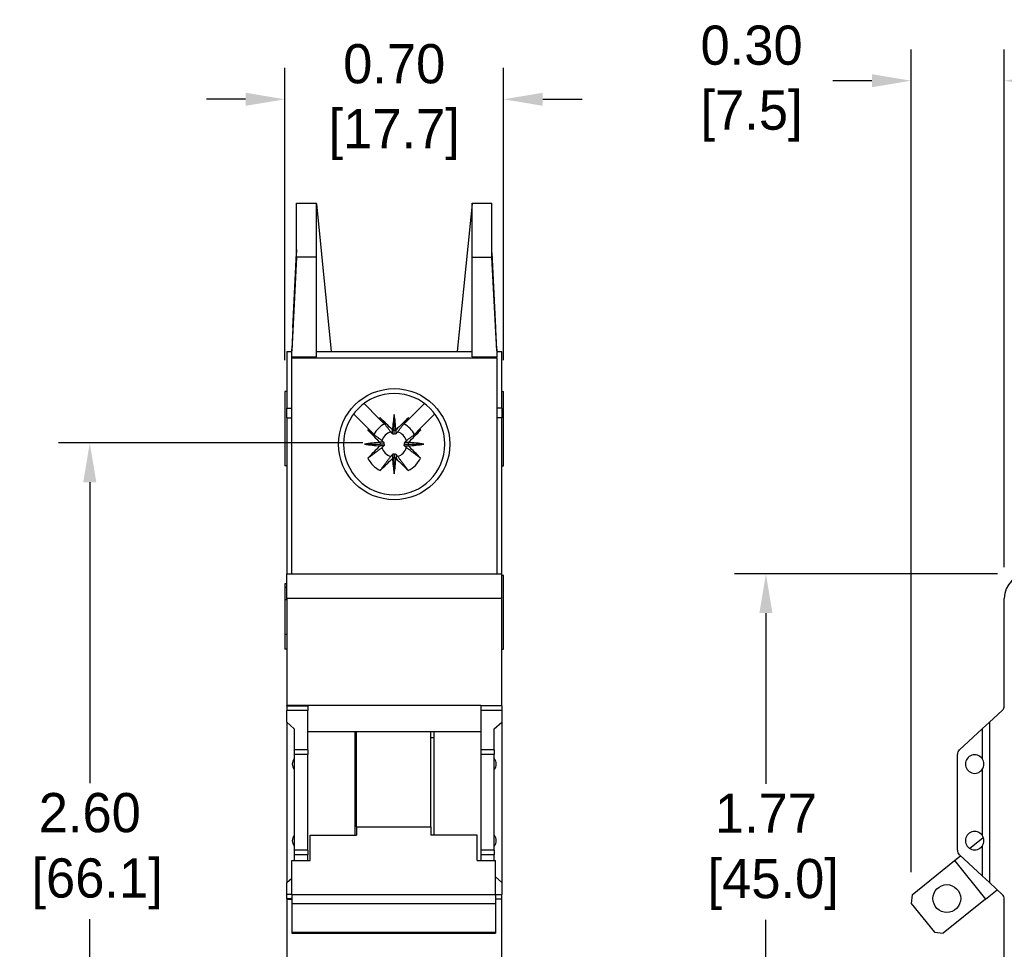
# Model space of a CAD drawing. Header units: inches. Extents: x 640.04 to 648.8, y 478.44 to 488.13.
# Tile 3 of 4: x 640.04 to 643.18, y 485.17 to 488.13. Entities that reach past the tile are written whole.
import ezdxf

# ---------------------------------------------------------------- set-up
doc = ezdxf.new("R2010")
doc.units = ezdxf.units.IN
doc.header["$LTSCALE"] = 8
doc.header["$MEASUREMENT"] = 0
doc.layers.add('Dimensions', color=140, linetype='Continuous')
doc.dimstyles.get("Standard").update_dxf_attribs({"dimtxt": 0.125, "dimasz": 0.125, "dimexe": 0.1, "dimexo": 0.1, "dimgap": 0.05, "dimtad": 0, "dimtih": 1, "dimtoh": 1, "dimzin": 0, "dimdsep": 46, "dimtxsty": 'Standard', "dimcen": 0, "dimclrd": 256, "dimclre": 256, "dimclrt": 256, "dimadec": 0, "dimazin": 0, "dimtfac": 1, "dimtofl": 0, "dimtmove": 0, "dimatfit": 3, "dimfxl": 0, "dimtolj": 1, "dimtzin": 0, "dimarcsym": 0})

# ---------------------------------------------------------------- blocks, each defined once
blk = doc.blocks.new('*D0')
at = {"layer": 'DEFPOINTS', "color": 0}
for p in [(642.4216, 486.3632), (643.2599, 486.3632), (643.2599, 484.5916)]:
    blk.add_point(p, dxfattribs=at)
at = {"layer": 'Dimensions', "lineweight": -2}
for p, q in [((643.1599, 486.3632), (642.3216, 486.3632)), ((642.4216, 486.2382), (642.4216, 485.694)), ((642.4216, 484.7166), (642.4216, 485.2607)), ((643.1599, 484.5916), (642.3216, 484.5916))]:
    blk.add_line(p, q, dxfattribs=at)
at = {"layer": 'Dimensions'}
for points in [[(642.4007, 486.2382), (642.4424, 486.2382), (642.4216, 486.3632)], [(642.4007, 484.7166), (642.4424, 484.7166), (642.4216, 484.5916)]]:
    blk.add_solid(points, dxfattribs=at)
at = {"layer": 'Dimensions', "insert": (642.4216, 485.4774), "char_height": 0.125, "attachment_point": 5}
blk.add_mtext('\\A1;1.77\\P [45.0]', dxfattribs=at)
blk = doc.blocks.new('*D2')
at = {"layer": 'DEFPOINTS', "color": 0}
for p in [(640.2672, 486.7803), (641.2372, 486.7803), (641.2372, 484.1782)]:
    blk.add_point(p, dxfattribs=at)
at = {"layer": 'Dimensions', "lineweight": -2}
for p, q in [((641.1372, 486.7803), (640.1672, 486.7803)), ((640.2672, 486.6553), (640.2672, 485.6959)), ((640.2672, 484.3032), (640.2672, 485.2626)), ((641.1372, 484.1782), (640.1672, 484.1782))]:
    blk.add_line(p, q, dxfattribs=at)
at = {"layer": 'Dimensions'}
for points in [[(640.2463, 486.6553), (640.288, 486.6553), (640.2672, 486.7803)], [(640.2463, 484.3032), (640.288, 484.3032), (640.2672, 484.1782)]]:
    blk.add_solid(points, dxfattribs=at)
at = {"layer": 'Dimensions', "insert": (640.2672, 485.4792), "char_height": 0.125, "attachment_point": 5}
blk.add_mtext('\\A1;2.60\\P [66.1]', dxfattribs=at)
blk = doc.blocks.new('*D6')
at = {"layer": 'DEFPOINTS', "color": 0}
for p in [(643.8111, 487.9349), (643.8111, 487.0522), (643.1812, 486.2845)]:
    blk.add_point(p, dxfattribs=at)
at = {"layer": 'Dimensions', "lineweight": -2}
for p, q in [((643.1812, 486.3845), (643.1812, 488.0349)), ((643.8111, 487.1522), (643.8111, 488.0349)), ((643.3062, 487.9349), (643.6861, 487.9349)), ((643.8111, 487.9349), (644.2458, 487.9349))]:
    blk.add_line(p, q, dxfattribs=at)
at = {"layer": 'Dimensions'}
for points in [[(643.3062, 487.9557), (643.3062, 487.9141), (643.1812, 487.9349)], [(643.6861, 487.9557), (643.6861, 487.9141), (643.8111, 487.9349)]]:
    blk.add_solid(points, dxfattribs=at)
at = {"layer": 'Dimensions', "insert": (644.5978, 487.9349), "char_height": 0.125, "attachment_point": 5}
blk.add_mtext('\\A1;0.63\\P [16.0]', dxfattribs=at)
blk = doc.blocks.new('*D10')
at = {"layer": 'DEFPOINTS', "color": 0}
for p in [(641.5857, 487.8757), (640.8888, 486.9439), (641.5857, 486.9439)]:
    blk.add_point(p, dxfattribs=at)
at = {"layer": 'Dimensions', "lineweight": -2}
for p, q in [((640.8888, 487.0439), (640.8888, 487.9757)), ((641.5857, 487.0439), (641.5857, 487.9757)), ((640.7638, 487.8757), (640.6388, 487.8757)), ((641.7107, 487.8757), (641.8357, 487.8757))]:
    blk.add_line(p, q, dxfattribs=at)
at = {"layer": 'Dimensions'}
for points in [[(640.7638, 487.8966), (640.7638, 487.8549), (640.8888, 487.8757)], [(641.7107, 487.8966), (641.7107, 487.8549), (641.5857, 487.8757)]]:
    blk.add_solid(points, dxfattribs=at)
at = {"layer": 'Dimensions', "char_height": 0.125, "attachment_point": 5}
for s, insert in [('\\A1;0.70', (641.2372, 487.9882)), ('\\A1;[17.7]', (641.2372, 487.7632))]:
    blk.add_mtext(s, dxfattribs=dict(at, insert=insert))
blk = doc.blocks.new('*D11')
at = {"layer": 'DEFPOINTS', "color": 0}
for p in [(642.8843, 487.9349), (643.1812, 486.2845), (642.8843, 485.3126)]:
    blk.add_point(p, dxfattribs=at)
at = {"layer": 'Dimensions', "lineweight": -2}
for p, q in [((642.8843, 485.4126), (642.8843, 488.0349)), ((643.1812, 486.3845), (643.1812, 488.0349)), ((642.7593, 487.9349), (642.6343, 487.9349)), ((643.3062, 487.9349), (643.4312, 487.9349))]:
    blk.add_line(p, q, dxfattribs=at)
at = {"layer": 'Dimensions'}
for points in [[(642.7593, 487.9557), (642.7593, 487.9141), (642.8843, 487.9349)], [(643.3062, 487.9557), (643.3062, 487.9141), (643.1812, 487.9349)]]:
    blk.add_solid(points, dxfattribs=at)
at = {"layer": 'Dimensions', "char_height": 0.125, "attachment_point": 5}
for s, insert in [('\\A1;0.30', (642.3759, 488.0474)), ('\\A1;[7.5]', (642.3759, 487.8224))]:
    blk.add_mtext(s, dxfattribs=dict(at, insert=insert))

msp = doc.modelspace()

# ---------------------------------------------------------------- linework, layer by layer
for p, q in [((640.9262, 487.3725), (640.9262, 487.5443)), ((640.9262, 487.5443), (640.9892, 487.5443)), ((640.9893, 487.5429), (640.9892, 487.5443)), ((640.9892, 487.3725), (640.9892, 487.5429)), ((640.9892, 487.5429), (640.9893, 487.5429)), ((640.9893, 487.5429), (641.0364, 487.0719)), ((641.4851, 487.5429), (641.438, 487.0719)), ((641.4851, 487.5429), (641.4853, 487.5443)), ((641.4851, 487.5429), (641.4853, 487.5429)), ((641.4853, 487.5443), (641.5483, 487.5443)), ((641.4853, 487.3725), (641.4853, 487.5429)), ((641.5483, 487.3725), (641.5483, 487.5443)), ((640.9262, 487.3966), (640.9105, 487.0792)), ((640.9143, 487.1474), (640.9262, 487.3868)), ((641.564, 487.0792), (641.5483, 487.3966)), ((641.5483, 487.3868), (641.5601, 487.1474)), ((640.9262, 487.3725), (640.9105, 487.0741)), ((640.9892, 487.3725), (640.9262, 487.3725)), ((640.9892, 487.0547), (640.9892, 487.3725)), ((641.4853, 487.0547), (641.4853, 487.3725)), ((641.4853, 487.3725), (641.5483, 487.3725)), ((641.564, 487.0741), (641.5483, 487.3725)), ((640.8947, 487.0719), (640.8947, 486.8908)), ((640.8947, 487.0719), (640.9105, 487.0719)), ((640.9105, 487.0741), (640.9105, 487.0792)), ((640.9105, 487.0547), (640.9105, 487.0741)), ((640.9892, 487.0719), (641.4853, 487.0719)), ((641.564, 487.0792), (641.564, 487.0741)), ((641.564, 487.0741), (641.564, 487.0547)), ((641.564, 487.0719), (641.5798, 487.0719)), ((641.5798, 486.8908), (641.5798, 487.0719)), ((640.9105, 487.0547), (640.9892, 487.0547)), ((640.9105, 487.0522), (640.9105, 487.0547)), ((640.9105, 487.0522), (641.564, 487.0522)), ((640.9105, 486.3632), (640.9105, 487.0522)), ((641.4853, 487.0547), (641.564, 487.0547)), ((641.564, 487.0522), (641.564, 487.0547)), ((641.564, 487.0522), (641.564, 486.3632)), ((640.8888, 486.9439), (640.8888, 486.7077)), ((640.8947, 486.9439), (640.8888, 486.9439)), ((641.5798, 486.9439), (641.5857, 486.9439)), ((641.5857, 486.7077), (641.5857, 486.9439)), ((640.8947, 486.8604), (640.8947, 486.8908)), ((640.8947, 486.8908), (640.9105, 486.8908)), ((641.1885, 486.8587), (641.141, 486.9062)), ((641.2859, 486.8587), (641.3334, 486.9062)), ((641.5798, 486.8908), (641.564, 486.8908)), ((641.5798, 486.8908), (641.5798, 486.8604)), ((640.8947, 486.8604), (640.8947, 486.3632)), ((640.8947, 486.8604), (640.9105, 486.8604)), ((641.1551, 486.8253), (641.1076, 486.8728)), ((641.2065, 486.8408), (641.1885, 486.8587)), ((641.2372, 486.8218), (641.2372, 486.871)), ((641.2859, 486.8587), (641.268, 486.8408)), ((641.3193, 486.8253), (641.3668, 486.8728)), ((641.5798, 486.8604), (641.564, 486.8604)), ((641.5798, 486.3632), (641.5798, 486.8604)), ((641.1731, 486.8074), (641.1551, 486.8253)), ((641.2313, 486.8102), (641.2313, 486.8224)), ((641.2372, 486.8101), (641.2372, 486.8218)), ((641.2432, 486.8102), (641.2432, 486.8224)), ((641.3014, 486.8074), (641.3193, 486.8253)), ((641.1428, 486.7766), (641.192, 486.7766)), ((641.2036, 486.7825), (641.1914, 486.7825)), ((641.2036, 486.7707), (641.1914, 486.7707)), ((641.2037, 486.7766), (641.192, 486.7766)), ((641.2708, 486.7825), (641.283, 486.7825)), ((641.2708, 486.7766), (641.2824, 486.7766)), ((641.2708, 486.7707), (641.283, 486.7707)), ((641.2824, 486.7766), (641.3316, 486.7766)), ((641.2313, 486.743), (641.2313, 486.7308)), ((641.2372, 486.7431), (641.2372, 486.7314)), ((641.2372, 486.6822), (641.2372, 486.7314)), ((641.2432, 486.743), (641.2432, 486.7308)), ((640.8947, 486.7077), (640.8888, 486.7077)), ((641.5798, 486.7077), (641.5857, 486.7077)), ((640.8947, 486.3632), (641.5798, 486.3632)), ((640.8947, 486.2845), (640.8947, 486.3632)), ((641.5798, 486.2845), (641.5798, 486.3632)), ((641.5798, 486.3593), (641.5857, 486.3593)), ((641.5857, 486.1231), (641.5857, 486.3593)), ((640.8888, 486.3317), (640.8888, 486.3199)), ((640.8947, 486.3317), (640.8888, 486.3317)), ((640.8947, 486.3199), (640.8888, 486.3199)), ((640.8888, 486.3199), (640.8888, 486.2805)), ((641.5798, 486.2845), (640.8947, 486.2845)), ((640.8947, 486.2845), (640.8947, 485.9439)), ((641.5798, 485.9427), (641.5798, 486.2845)), ((643.1812, 485.9427), (643.1812, 486.2845)), ((640.8888, 486.2805), (640.8888, 486.1703)), ((640.8947, 486.2805), (640.8888, 486.2805)), ((640.8947, 486.1703), (640.8888, 486.1703)), ((640.8888, 486.1703), (640.8888, 486.1231)), ((640.8947, 486.1231), (640.8888, 486.1231)), ((641.5798, 486.1231), (641.5857, 486.1231)), ((640.8947, 485.942), (640.8947, 485.9439)), ((641.5128, 485.9439), (640.8947, 485.9439)), ((640.8947, 485.942), (640.8947, 485.9282)), ((640.9616, 485.942), (640.8947, 485.942)), ((640.9616, 485.942), (640.9616, 485.9282)), ((641.5128, 485.9427), (641.5128, 485.9439)), ((641.5128, 485.9427), (641.5128, 485.9282)), ((641.5798, 485.9427), (641.5128, 485.9427)), ((641.5798, 485.9427), (641.5798, 485.9282)), ((640.9616, 485.9282), (640.8947, 485.9282)), ((640.8947, 485.8906), (640.8947, 485.9282)), ((640.9616, 485.8021), (640.9616, 485.9282)), ((641.5128, 485.9282), (641.5128, 485.8021)), ((641.5798, 485.9282), (641.5128, 485.9282)), ((641.5798, 485.9282), (641.5798, 485.8906)), ((643.1748, 485.9282), (643.1339, 485.8906)), ((640.9183, 485.8688), (640.8947, 485.8906)), ((640.8947, 485.8906), (640.8947, 485.3792)), ((641.5561, 485.8688), (641.5798, 485.8906)), ((641.5798, 485.8906), (641.5798, 485.3792)), ((643.1103, 485.8688), (643.1339, 485.8906)), ((643.1339, 485.8906), (643.1339, 485.3792)), ((640.9183, 485.8688), (640.9183, 485.8021)), ((641.3632, 485.8601), (640.9616, 485.8601)), ((641.1112, 485.8601), (641.1112, 485.5306)), ((641.1172, 485.5564), (641.1172, 485.8601)), ((641.3534, 485.5564), (641.3534, 485.8601)), ((641.3632, 485.8601), (641.3632, 485.5306)), ((641.5128, 485.8601), (641.3632, 485.8601)), ((641.5561, 485.8021), (641.5561, 485.8688)), ((643.0379, 485.8021), (643.1103, 485.8688)), ((643.1103, 485.8688), (643.1103, 485.7746)), ((641.1172, 485.8407), (641.1112, 485.8407)), ((641.3632, 485.8407), (641.3534, 485.8407)), ((640.9616, 485.8021), (640.9183, 485.8021)), ((640.9183, 485.8021), (640.9183, 485.7876)), ((640.9616, 485.7876), (640.9183, 485.7876)), ((640.9183, 485.7876), (640.9183, 485.4821)), ((640.9616, 485.8021), (640.9616, 485.7876)), ((640.9616, 485.4821), (640.9616, 485.7876)), ((641.5128, 485.8021), (641.5128, 485.7876)), ((641.5561, 485.8021), (641.5128, 485.8021)), ((641.5128, 485.7876), (641.5128, 485.4821)), ((641.5561, 485.7876), (641.5128, 485.7876)), ((641.5561, 485.8021), (641.5561, 485.7876)), ((641.5561, 485.4821), (641.5561, 485.7876)), ((643.0316, 485.4821), (643.0316, 485.7876)), ((643.1103, 485.7392), (643.1103, 485.5305)), ((640.9695, 485.5306), (641.1172, 485.5306)), ((640.9695, 485.4491), (640.9695, 485.5306)), ((641.1172, 485.5564), (641.1172, 485.5306)), ((641.1172, 485.5564), (641.3534, 485.5564)), ((641.3534, 485.5564), (641.3534, 485.5306)), ((641.501, 485.5306), (641.3534, 485.5306)), ((641.501, 485.4491), (641.501, 485.5306)), ((643.0705, 485.4881), (643.1143, 485.5234)), ((640.9616, 485.4821), (640.9183, 485.4821)), ((640.9183, 485.4821), (640.9183, 485.4676)), ((640.9616, 485.4676), (640.9183, 485.4676)), ((640.9183, 485.4676), (640.9183, 485.4491)), ((640.9616, 485.4821), (640.9616, 485.4676)), ((640.9616, 485.4491), (640.9616, 485.4676)), ((641.5128, 485.4821), (641.5128, 485.4676)), ((641.5561, 485.4821), (641.5128, 485.4821)), ((641.5128, 485.4676), (641.5128, 485.4491)), ((641.5561, 485.4676), (641.5128, 485.4676)), ((641.5561, 485.4821), (641.5561, 485.4676)), ((641.5561, 485.4491), (641.5561, 485.4676)), ((643.1103, 485.4009), (643.0379, 485.4676)), ((643.1103, 485.4951), (643.1103, 485.4009)), ((640.9105, 485.4491), (640.9695, 485.4491)), ((640.9105, 485.3403), (640.9105, 485.4491)), ((641.501, 485.4491), (641.5601, 485.4491)), ((641.5601, 485.3403), (641.5601, 485.4491)), ((642.8872, 485.3403), (643.0221, 485.4491)), ((643.0221, 485.4491), (643.0413, 485.4645)), ((643.0221, 485.4491), (643.1209, 485.3265)), ((640.8947, 485.3792), (640.9105, 485.3937)), ((640.8947, 485.3415), (640.8947, 485.3792)), ((641.5798, 485.3792), (641.5601, 485.3973)), ((641.5798, 485.3792), (641.5798, 485.3415)), ((643.1339, 485.3792), (643.1103, 485.4009)), ((643.1339, 485.3792), (643.1748, 485.3415)), ((643.1209, 485.3265), (643.1584, 485.3566)), ((640.8947, 485.3278), (640.8947, 485.3415)), ((640.9105, 485.3415), (640.8947, 485.3415)), ((640.9105, 485.3278), (640.8947, 485.3278)), ((640.8947, 485.3278), (640.8947, 485.3258)), ((640.9105, 485.3258), (640.8947, 485.3258)), ((640.8947, 485.3258), (640.8947, 484.6703)), ((641.5601, 485.3403), (640.9105, 485.3403)), ((640.9105, 485.3403), (640.9105, 485.3126)), ((640.9105, 485.3126), (640.9105, 485.2207)), ((640.9105, 485.3126), (641.5601, 485.3126)), ((641.5601, 485.3415), (641.5798, 485.3415)), ((641.5601, 485.3403), (641.5601, 485.3126)), ((641.5601, 485.327), (641.5798, 485.327)), ((641.5601, 485.3126), (641.5601, 485.2207)), ((641.5798, 485.327), (641.5798, 485.3415)), ((641.5798, 484.6703), (641.5798, 485.327)), ((642.8872, 485.3403), (642.8843, 485.3126)), ((642.8843, 485.3126), (642.9584, 485.2207)), ((643.1209, 485.3265), (642.9861, 485.2177)), ((643.1812, 484.6703), (643.1812, 485.327)), ((640.9105, 485.2207), (640.9105, 485.2177)), ((640.9105, 485.2207), (641.5601, 485.2207)), ((640.9105, 485.2177), (641.5601, 485.2177)), ((641.5601, 485.2207), (641.5601, 485.2177)), ((642.9584, 485.2207), (642.9861, 485.2177))]:
    msp.add_line(p, q)
at = {"flags": 128}
for points in [[(641.2262, 486.8155), (641.2247, 486.8175), (641.2233, 486.8194), (641.2218, 486.8213), (641.2204, 486.8232), (641.219, 486.8251), (641.2175, 486.827), (641.2161, 486.8289), (641.2147, 486.8309), (641.2129, 486.8332), (641.2118, 486.8348), (641.2105, 486.8365), (641.2091, 486.8384), (641.2077, 486.8403), (641.2063, 486.8421), (641.2049, 486.844), (641.2035, 486.8459), (641.2021, 486.8478), (641.2007, 486.8496), (641.1993, 486.8515), (641.1979, 486.8534), (641.1965, 486.8552), (641.1951, 486.8571), (641.1937, 486.859), (641.1923, 486.8608)], [(641.2483, 486.8155), (641.2497, 486.8175), (641.2512, 486.8194), (641.2526, 486.8213), (641.2541, 486.8232), (641.2555, 486.8251), (641.2569, 486.827), (641.2583, 486.8289), (641.2598, 486.8309), (641.2615, 486.8332), (641.2627, 486.8348), (641.264, 486.8365), (641.2654, 486.8384), (641.2668, 486.8403), (641.2682, 486.8421), (641.2696, 486.844), (641.271, 486.8459), (641.2724, 486.8478), (641.2738, 486.8496), (641.2752, 486.8515), (641.2766, 486.8534), (641.278, 486.8552), (641.2794, 486.8571), (641.2808, 486.859), (641.2822, 486.8608)], [(641.1983, 486.7876), (641.1964, 486.7891), (641.1944, 486.7905), (641.1925, 486.792), (641.1906, 486.7934), (641.1887, 486.7949), (641.1868, 486.7963), (641.1849, 486.7977), (641.183, 486.7991), (641.1806, 486.8009), (641.1791, 486.8021), (641.1773, 486.8034), (641.1755, 486.8048), (641.1736, 486.8062), (641.1717, 486.8076), (641.1698, 486.809), (641.1679, 486.8104), (641.1661, 486.8118), (641.1642, 486.8132), (641.1623, 486.8146), (641.1605, 486.816), (641.1586, 486.8173), (641.1567, 486.8187), (641.1549, 486.8201), (641.153, 486.8215)], [(641.2318, 486.8219), (641.2318, 486.8219), (641.2318, 486.8219), (641.2317, 486.8219), (641.2317, 486.8219), (641.2317, 486.822), (641.2317, 486.822), (641.2316, 486.822), (641.2316, 486.822), (641.2316, 486.822), (641.2316, 486.8221), (641.2316, 486.8221), (641.2315, 486.8221), (641.2315, 486.8221), (641.2315, 486.8222), (641.2315, 486.8222), (641.2315, 486.8222), (641.2314, 486.8222), (641.2314, 486.8223), (641.2314, 486.8223), (641.2314, 486.8223), (641.2314, 486.8223), (641.2313, 486.8223), (641.2313, 486.8224), (641.2313, 486.8224)], [(641.2432, 486.8224), (641.2431, 486.8224), (641.2431, 486.8223), (641.2431, 486.8223), (641.2431, 486.8223), (641.2431, 486.8223), (641.243, 486.8223), (641.243, 486.8222), (641.243, 486.8222), (641.243, 486.8222), (641.243, 486.8222), (641.2429, 486.8221), (641.2429, 486.8221), (641.2429, 486.8221), (641.2429, 486.8221), (641.2429, 486.822), (641.2428, 486.822), (641.2428, 486.822), (641.2428, 486.822), (641.2428, 486.822), (641.2428, 486.8219), (641.2427, 486.8219), (641.2427, 486.8219), (641.2427, 486.8219), (641.2427, 486.8219)], [(641.3215, 486.8215), (641.3196, 486.8201), (641.3177, 486.8187), (641.3159, 486.8173), (641.314, 486.816), (641.3121, 486.8146), (641.3103, 486.8132), (641.3084, 486.8118), (641.3065, 486.8104), (641.3046, 486.809), (641.3028, 486.8076), (641.3009, 486.8062), (641.299, 486.8048), (641.2971, 486.8034), (641.2954, 486.8021), (641.2938, 486.8009), (641.2915, 486.7991), (641.2896, 486.7977), (641.2877, 486.7963), (641.2858, 486.7949), (641.2839, 486.7934), (641.282, 486.792), (641.28, 486.7905), (641.2781, 486.7891), (641.2762, 486.7876)], [(641.2036, 486.7825), (641.2034, 486.7827), (641.2032, 486.7829), (641.203, 486.7832), (641.2027, 486.7834), (641.2025, 486.7836), (641.2023, 486.7838), (641.2021, 486.784), (641.2018, 486.7842), (641.2016, 486.7844), (641.2014, 486.7846), (641.2012, 486.7849), (641.201, 486.7851), (641.2007, 486.7853), (641.2005, 486.7855), (641.2003, 486.7857), (641.2001, 486.7859), (641.1998, 486.7861), (641.1996, 486.7863), (641.1994, 486.7866), (641.1992, 486.7868), (641.199, 486.787), (641.1987, 486.7872), (641.1985, 486.7874), (641.1983, 486.7876)], [(641.2313, 486.8102), (641.2311, 486.8104), (641.2309, 486.8107), (641.2307, 486.8109), (641.2305, 486.8111), (641.2302, 486.8113), (641.23, 486.8115), (641.2298, 486.8118), (641.2296, 486.812), (641.2294, 486.8122), (641.2292, 486.8124), (641.229, 486.8127), (641.2288, 486.8129), (641.2285, 486.8131), (641.2283, 486.8133), (641.2281, 486.8135), (641.2279, 486.8138), (641.2277, 486.814), (641.2275, 486.8142), (641.2273, 486.8144), (641.2271, 486.8146), (641.2269, 486.8149), (641.2266, 486.8151), (641.2264, 486.8153), (641.2262, 486.8155)], [(641.2329, 486.8089), (641.2328, 486.809), (641.2327, 486.809), (641.2326, 486.809), (641.2325, 486.8091), (641.2325, 486.8091), (641.2324, 486.8092), (641.2323, 486.8092), (641.2323, 486.8093), (641.2322, 486.8093), (641.2321, 486.8094), (641.2321, 486.8094), (641.232, 486.8095), (641.2319, 486.8095), (641.2319, 486.8096), (641.2318, 486.8096), (641.2317, 486.8097), (641.2317, 486.8098), (641.2316, 486.8098), (641.2316, 486.8099), (641.2315, 486.8099), (641.2315, 486.81), (641.2314, 486.8101), (641.2314, 486.8101), (641.2313, 486.8102)], [(641.2372, 486.8101), (641.2371, 486.81), (641.237, 486.8098), (641.2368, 486.8097), (641.2367, 486.8095), (641.2365, 486.8094), (641.2364, 486.8093), (641.2362, 486.8092), (641.236, 486.8091), (641.2359, 486.809), (641.2357, 486.8089), (641.2355, 486.8088), (641.2352, 486.8087), (641.2351, 486.8087), (641.2349, 486.8087), (641.2347, 486.8086), (641.2345, 486.8086), (641.2343, 486.8086), (641.2341, 486.8086), (641.2338, 486.8086), (641.2336, 486.8087), (641.2334, 486.8087), (641.2332, 486.8088), (641.233, 486.8088), (641.2329, 486.8089)], [(641.2416, 486.8089), (641.2414, 486.8088), (641.2412, 486.8088), (641.2411, 486.8087), (641.2408, 486.8087), (641.2406, 486.8086), (641.2404, 486.8086), (641.2402, 486.8086), (641.24, 486.8086), (641.2398, 486.8086), (641.2396, 486.8087), (641.2394, 486.8087), (641.2392, 486.8087), (641.239, 486.8088), (641.2388, 486.8089), (641.2386, 486.809), (641.2384, 486.8091), (641.2383, 486.8092), (641.2381, 486.8093), (641.2379, 486.8094), (641.2378, 486.8095), (641.2376, 486.8097), (641.2375, 486.8098), (641.2374, 486.81), (641.2372, 486.8101)], [(641.2432, 486.8102), (641.2431, 486.8101), (641.2431, 486.8101), (641.243, 486.81), (641.243, 486.8099), (641.2429, 486.8099), (641.2428, 486.8098), (641.2428, 486.8098), (641.2427, 486.8097), (641.2427, 486.8096), (641.2426, 486.8096), (641.2425, 486.8095), (641.2425, 486.8095), (641.2424, 486.8094), (641.2423, 486.8094), (641.2423, 486.8093), (641.2422, 486.8093), (641.2421, 486.8092), (641.2421, 486.8092), (641.242, 486.8091), (641.2419, 486.8091), (641.2418, 486.809), (641.2418, 486.809), (641.2417, 486.809), (641.2416, 486.8089)], [(641.2483, 486.8155), (641.248, 486.8153), (641.2478, 486.8151), (641.2476, 486.8149), (641.2474, 486.8146), (641.2472, 486.8144), (641.247, 486.8142), (641.2468, 486.814), (641.2466, 486.8138), (641.2463, 486.8135), (641.2461, 486.8133), (641.2459, 486.8131), (641.2457, 486.8129), (641.2455, 486.8127), (641.2453, 486.8124), (641.2451, 486.8122), (641.2449, 486.812), (641.2446, 486.8118), (641.2444, 486.8115), (641.2442, 486.8113), (641.244, 486.8111), (641.2438, 486.8109), (641.2436, 486.8107), (641.2434, 486.8104), (641.2432, 486.8102)], [(641.2762, 486.7876), (641.276, 486.7874), (641.2757, 486.7872), (641.2755, 486.787), (641.2753, 486.7868), (641.2751, 486.7866), (641.2748, 486.7863), (641.2746, 486.7861), (641.2744, 486.7859), (641.2742, 486.7857), (641.274, 486.7855), (641.2737, 486.7853), (641.2735, 486.7851), (641.2733, 486.7849), (641.2731, 486.7846), (641.2728, 486.7844), (641.2726, 486.7842), (641.2724, 486.784), (641.2722, 486.7838), (641.272, 486.7836), (641.2717, 486.7834), (641.2715, 486.7832), (641.2713, 486.7829), (641.2711, 486.7827), (641.2708, 486.7825)], [(641.153, 486.7317), (641.1549, 486.7331), (641.1567, 486.7345), (641.1586, 486.7358), (641.1605, 486.7372), (641.1623, 486.7386), (641.1642, 486.74), (641.1661, 486.7414), (641.1679, 486.7428), (641.1698, 486.7442), (641.1717, 486.7456), (641.1736, 486.747), (641.1755, 486.7484), (641.1773, 486.7498), (641.1791, 486.7511), (641.1806, 486.7523), (641.183, 486.7541), (641.1849, 486.7555), (641.1868, 486.7569), (641.1887, 486.7583), (641.1906, 486.7598), (641.1925, 486.7612), (641.1944, 486.7627), (641.1964, 486.7641), (641.1983, 486.7656)], [(641.1914, 486.7825), (641.1915, 486.7825), (641.1915, 486.7825), (641.1915, 486.7825), (641.1915, 486.7824), (641.1916, 486.7824), (641.1916, 486.7824), (641.1916, 486.7824), (641.1916, 486.7824), (641.1916, 486.7823), (641.1917, 486.7823), (641.1917, 486.7823), (641.1917, 486.7823), (641.1917, 486.7823), (641.1918, 486.7822), (641.1918, 486.7822), (641.1918, 486.7822), (641.1918, 486.7822), (641.1919, 486.7822), (641.1919, 486.7821), (641.1919, 486.7821), (641.1919, 486.7821), (641.1919, 486.7821), (641.192, 486.7821), (641.192, 486.782)], [(641.1914, 486.7707), (641.1915, 486.7707), (641.1915, 486.7707), (641.1915, 486.7707), (641.1915, 486.7707), (641.1916, 486.7708), (641.1916, 486.7708), (641.1916, 486.7708), (641.1916, 486.7708), (641.1916, 486.7708), (641.1917, 486.7709), (641.1917, 486.7709), (641.1917, 486.7709), (641.1917, 486.7709), (641.1918, 486.7709), (641.1918, 486.771), (641.1918, 486.771), (641.1918, 486.771), (641.1919, 486.771), (641.1919, 486.7711), (641.1919, 486.7711), (641.1919, 486.7711), (641.1919, 486.7711), (641.192, 486.7711), (641.192, 486.7712)], [(641.2036, 486.7707), (641.2034, 486.7705), (641.2032, 486.7702), (641.203, 486.77), (641.2027, 486.7698), (641.2025, 486.7696), (641.2023, 486.7694), (641.2021, 486.7692), (641.2018, 486.769), (641.2016, 486.7688), (641.2014, 486.7685), (641.2012, 486.7683), (641.201, 486.7681), (641.2007, 486.7679), (641.2005, 486.7677), (641.2003, 486.7675), (641.2001, 486.7673), (641.1998, 486.7671), (641.1996, 486.7668), (641.1994, 486.7666), (641.1992, 486.7664), (641.199, 486.7662), (641.1987, 486.766), (641.1985, 486.7658), (641.1983, 486.7656)], [(641.2049, 486.781), (641.2049, 486.7811), (641.2048, 486.7811), (641.2048, 486.7812), (641.2048, 486.7813), (641.2047, 486.7814), (641.2047, 486.7814), (641.2046, 486.7815), (641.2046, 486.7816), (641.2045, 486.7816), (641.2045, 486.7817), (641.2044, 486.7818), (641.2044, 486.7818), (641.2043, 486.7819), (641.2043, 486.782), (641.2042, 486.782), (641.2041, 486.7821), (641.2041, 486.7821), (641.204, 486.7822), (641.204, 486.7823), (641.2039, 486.7823), (641.2038, 486.7824), (641.2038, 486.7824), (641.2037, 486.7825), (641.2036, 486.7825)], [(641.2049, 486.7722), (641.2049, 486.7721), (641.2048, 486.7721), (641.2048, 486.772), (641.2048, 486.7719), (641.2047, 486.7718), (641.2047, 486.7718), (641.2046, 486.7717), (641.2046, 486.7716), (641.2045, 486.7716), (641.2045, 486.7715), (641.2044, 486.7714), (641.2044, 486.7714), (641.2043, 486.7713), (641.2043, 486.7712), (641.2042, 486.7712), (641.2041, 486.7711), (641.2041, 486.771), (641.204, 486.771), (641.204, 486.7709), (641.2039, 486.7709), (641.2038, 486.7708), (641.2038, 486.7708), (641.2037, 486.7707), (641.2036, 486.7707)], [(641.2037, 486.7766), (641.2038, 486.7767), (641.204, 486.7768), (641.2041, 486.777), (641.2043, 486.7771), (641.2044, 486.7773), (641.2045, 486.7775), (641.2047, 486.7776), (641.2048, 486.7778), (641.2048, 486.7779), (641.2049, 486.7782), (641.205, 486.7784), (641.2051, 486.7786), (641.2051, 486.7788), (641.2052, 486.779), (641.2052, 486.7792), (641.2052, 486.7794), (641.2052, 486.7796), (641.2052, 486.7797), (641.2052, 486.78), (641.2051, 486.7802), (641.2051, 486.7804), (641.205, 486.7806), (641.205, 486.7808), (641.2049, 486.781)], [(641.2037, 486.7766), (641.2038, 486.7765), (641.204, 486.7763), (641.2041, 486.7762), (641.2043, 486.7761), (641.2044, 486.7759), (641.2045, 486.7757), (641.2047, 486.7756), (641.2048, 486.7754), (641.2048, 486.7753), (641.2049, 486.775), (641.205, 486.7748), (641.2051, 486.7746), (641.2051, 486.7744), (641.2052, 486.7742), (641.2052, 486.774), (641.2052, 486.7738), (641.2052, 486.7736), (641.2052, 486.7735), (641.2052, 486.7732), (641.2051, 486.773), (641.2051, 486.7727), (641.205, 486.7726), (641.205, 486.7724), (641.2049, 486.7722)], [(641.2696, 486.781), (641.2695, 486.7808), (641.2694, 486.7806), (641.2694, 486.7804), (641.2693, 486.7802), (641.2693, 486.78), (641.2693, 486.7797), (641.2693, 486.7796), (641.2693, 486.7794), (641.2693, 486.7792), (641.2693, 486.779), (641.2693, 486.7788), (641.2694, 486.7786), (641.2695, 486.7784), (641.2695, 486.7782), (641.2696, 486.7779), (641.2697, 486.7778), (641.2698, 486.7776), (641.2699, 486.7775), (641.27, 486.7773), (641.2702, 486.7771), (641.2703, 486.777), (641.2705, 486.7768), (641.2706, 486.7767), (641.2708, 486.7766)], [(641.2696, 486.7722), (641.2695, 486.7724), (641.2694, 486.7726), (641.2694, 486.7727), (641.2693, 486.773), (641.2693, 486.7732), (641.2693, 486.7735), (641.2693, 486.7736), (641.2693, 486.7738), (641.2693, 486.774), (641.2693, 486.7742), (641.2693, 486.7744), (641.2694, 486.7746), (641.2695, 486.7748), (641.2695, 486.775), (641.2696, 486.7753), (641.2697, 486.7754), (641.2698, 486.7756), (641.2699, 486.7757), (641.27, 486.7759), (641.2702, 486.7761), (641.2703, 486.7762), (641.2705, 486.7763), (641.2706, 486.7765), (641.2708, 486.7766)], [(641.2708, 486.7825), (641.2708, 486.7825), (641.2707, 486.7824), (641.2706, 486.7824), (641.2706, 486.7823), (641.2705, 486.7823), (641.2705, 486.7822), (641.2704, 486.7821), (641.2703, 486.7821), (641.2703, 486.782), (641.2702, 486.782), (641.2702, 486.7819), (641.2701, 486.7818), (641.27, 486.7818), (641.27, 486.7817), (641.2699, 486.7816), (641.2699, 486.7816), (641.2698, 486.7815), (641.2698, 486.7814), (641.2698, 486.7814), (641.2697, 486.7813), (641.2697, 486.7812), (641.2696, 486.7811), (641.2696, 486.7811), (641.2696, 486.781)], [(641.2708, 486.7707), (641.2708, 486.7707), (641.2707, 486.7708), (641.2706, 486.7708), (641.2706, 486.7709), (641.2705, 486.7709), (641.2705, 486.771), (641.2704, 486.771), (641.2703, 486.7711), (641.2703, 486.7712), (641.2702, 486.7712), (641.2702, 486.7713), (641.2701, 486.7714), (641.27, 486.7714), (641.27, 486.7715), (641.2699, 486.7716), (641.2699, 486.7716), (641.2698, 486.7717), (641.2698, 486.7718), (641.2698, 486.7718), (641.2697, 486.7719), (641.2697, 486.772), (641.2696, 486.7721), (641.2696, 486.7721), (641.2696, 486.7722)], [(641.2762, 486.7656), (641.276, 486.7658), (641.2757, 486.766), (641.2755, 486.7662), (641.2753, 486.7664), (641.2751, 486.7666), (641.2748, 486.7668), (641.2746, 486.7671), (641.2744, 486.7673), (641.2742, 486.7675), (641.274, 486.7677), (641.2737, 486.7679), (641.2735, 486.7681), (641.2733, 486.7683), (641.2731, 486.7685), (641.2728, 486.7688), (641.2726, 486.769), (641.2724, 486.7692), (641.2722, 486.7694), (641.272, 486.7696), (641.2717, 486.7698), (641.2715, 486.77), (641.2713, 486.7702), (641.2711, 486.7705), (641.2708, 486.7707)], [(641.3215, 486.7317), (641.3196, 486.7331), (641.3177, 486.7345), (641.3159, 486.7358), (641.314, 486.7372), (641.3121, 486.7386), (641.3103, 486.74), (641.3084, 486.7414), (641.3065, 486.7428), (641.3046, 486.7442), (641.3028, 486.7456), (641.3009, 486.747), (641.299, 486.7484), (641.2971, 486.7498), (641.2954, 486.7511), (641.2938, 486.7523), (641.2915, 486.7541), (641.2896, 486.7555), (641.2877, 486.7569), (641.2858, 486.7583), (641.2839, 486.7598), (641.282, 486.7612), (641.28, 486.7627), (641.2781, 486.7641), (641.2762, 486.7656)], [(641.2825, 486.782), (641.2825, 486.7821), (641.2825, 486.7821), (641.2826, 486.7821), (641.2826, 486.7821), (641.2826, 486.7821), (641.2826, 486.7822), (641.2826, 486.7822), (641.2827, 486.7822), (641.2827, 486.7822), (641.2827, 486.7822), (641.2827, 486.7823), (641.2827, 486.7823), (641.2828, 486.7823), (641.2828, 486.7823), (641.2828, 486.7823), (641.2828, 486.7824), (641.2829, 486.7824), (641.2829, 486.7824), (641.2829, 486.7824), (641.2829, 486.7824), (641.283, 486.7825), (641.283, 486.7825), (641.283, 486.7825), (641.283, 486.7825)], [(641.2825, 486.7712), (641.2825, 486.7711), (641.2825, 486.7711), (641.2826, 486.7711), (641.2826, 486.7711), (641.2826, 486.7711), (641.2826, 486.771), (641.2826, 486.771), (641.2827, 486.771), (641.2827, 486.771), (641.2827, 486.7709), (641.2827, 486.7709), (641.2827, 486.7709), (641.2828, 486.7709), (641.2828, 486.7709), (641.2828, 486.7708), (641.2828, 486.7708), (641.2829, 486.7708), (641.2829, 486.7708), (641.2829, 486.7708), (641.2829, 486.7707), (641.283, 486.7707), (641.283, 486.7707), (641.283, 486.7707), (641.283, 486.7707)], [(641.2262, 486.7377), (641.2247, 486.7357), (641.2233, 486.7338), (641.2218, 486.7319), (641.2204, 486.73), (641.219, 486.728), (641.2175, 486.7261), (641.2161, 486.7243), (641.2147, 486.7223), (641.2129, 486.72), (641.2118, 486.7184), (641.2105, 486.7167), (641.2091, 486.7148), (641.2077, 486.7129), (641.2063, 486.7111), (641.2049, 486.7092), (641.2035, 486.7073), (641.2021, 486.7054), (641.2007, 486.7036), (641.1993, 486.7017), (641.1979, 486.6998), (641.1965, 486.698), (641.1951, 486.6961), (641.1937, 486.6942), (641.1923, 486.6924)], [(641.2313, 486.743), (641.2311, 486.7428), (641.2309, 486.7425), (641.2307, 486.7423), (641.2305, 486.7421), (641.2302, 486.7419), (641.23, 486.7417), (641.2298, 486.7414), (641.2296, 486.7412), (641.2294, 486.741), (641.2292, 486.7408), (641.229, 486.7405), (641.2288, 486.7403), (641.2285, 486.7401), (641.2283, 486.7399), (641.2281, 486.7397), (641.2279, 486.7394), (641.2277, 486.7392), (641.2275, 486.739), (641.2273, 486.7388), (641.2271, 486.7385), (641.2269, 486.7383), (641.2266, 486.7381), (641.2264, 486.7379), (641.2262, 486.7377)], [(641.2329, 486.7443), (641.2328, 486.7442), (641.2327, 486.7442), (641.2326, 486.7442), (641.2325, 486.7441), (641.2325, 486.7441), (641.2324, 486.744), (641.2323, 486.744), (641.2323, 486.7439), (641.2322, 486.7439), (641.2321, 486.7438), (641.2321, 486.7438), (641.232, 486.7437), (641.2319, 486.7437), (641.2319, 486.7436), (641.2318, 486.7436), (641.2317, 486.7435), (641.2317, 486.7434), (641.2316, 486.7434), (641.2316, 486.7433), (641.2315, 486.7433), (641.2315, 486.7432), (641.2314, 486.7431), (641.2314, 486.7431), (641.2313, 486.743)], [(641.2313, 486.7308), (641.2313, 486.7308), (641.2313, 486.7308), (641.2314, 486.7309), (641.2314, 486.7309), (641.2314, 486.7309), (641.2314, 486.7309), (641.2314, 486.731), (641.2315, 486.731), (641.2315, 486.731), (641.2315, 486.731), (641.2315, 486.7311), (641.2315, 486.7311), (641.2316, 486.7311), (641.2316, 486.7311), (641.2316, 486.7311), (641.2316, 486.7312), (641.2316, 486.7312), (641.2317, 486.7312), (641.2317, 486.7312), (641.2317, 486.7313), (641.2317, 486.7313), (641.2318, 486.7313), (641.2318, 486.7313), (641.2318, 486.7313)], [(641.2372, 486.7431), (641.2371, 486.7432), (641.237, 486.7434), (641.2368, 486.7435), (641.2367, 486.7436), (641.2365, 486.7438), (641.2364, 486.7439), (641.2362, 486.744), (641.236, 486.7441), (641.2359, 486.7442), (641.2357, 486.7443), (641.2355, 486.7444), (641.2352, 486.7445), (641.2351, 486.7445), (641.2349, 486.7445), (641.2347, 486.7446), (641.2345, 486.7446), (641.2343, 486.7446), (641.2341, 486.7446), (641.2338, 486.7445), (641.2336, 486.7445), (641.2334, 486.7445), (641.2332, 486.7444), (641.233, 486.7443), (641.2329, 486.7443)], [(641.2416, 486.7443), (641.2414, 486.7443), (641.2412, 486.7444), (641.2411, 486.7445), (641.2408, 486.7445), (641.2406, 486.7445), (641.2404, 486.7446), (641.2402, 486.7446), (641.24, 486.7446), (641.2398, 486.7446), (641.2396, 486.7445), (641.2394, 486.7445), (641.2392, 486.7445), (641.239, 486.7444), (641.2388, 486.7443), (641.2386, 486.7442), (641.2384, 486.7441), (641.2383, 486.744), (641.2381, 486.7439), (641.2379, 486.7438), (641.2378, 486.7436), (641.2376, 486.7435), (641.2375, 486.7434), (641.2374, 486.7432), (641.2372, 486.7431)], [(641.2432, 486.743), (641.2431, 486.7431), (641.2431, 486.7431), (641.243, 486.7432), (641.243, 486.7433), (641.2429, 486.7433), (641.2428, 486.7434), (641.2428, 486.7434), (641.2427, 486.7435), (641.2427, 486.7436), (641.2426, 486.7436), (641.2425, 486.7437), (641.2425, 486.7437), (641.2424, 486.7438), (641.2423, 486.7438), (641.2423, 486.7439), (641.2422, 486.7439), (641.2421, 486.744), (641.2421, 486.744), (641.242, 486.7441), (641.2419, 486.7441), (641.2418, 486.7442), (641.2418, 486.7442), (641.2417, 486.7442), (641.2416, 486.7443)], [(641.2427, 486.7313), (641.2427, 486.7313), (641.2427, 486.7313), (641.2427, 486.7313), (641.2428, 486.7313), (641.2428, 486.7312), (641.2428, 486.7312), (641.2428, 486.7312), (641.2428, 486.7312), (641.2429, 486.7311), (641.2429, 486.7311), (641.2429, 486.7311), (641.2429, 486.7311), (641.2429, 486.7311), (641.243, 486.731), (641.243, 486.731), (641.243, 486.731), (641.243, 486.731), (641.243, 486.7309), (641.2431, 486.7309), (641.2431, 486.7309), (641.2431, 486.7309), (641.2431, 486.7308), (641.2431, 486.7308), (641.2432, 486.7308)], [(641.2483, 486.7377), (641.248, 486.7379), (641.2478, 486.7381), (641.2476, 486.7383), (641.2474, 486.7385), (641.2472, 486.7388), (641.247, 486.739), (641.2468, 486.7392), (641.2466, 486.7394), (641.2463, 486.7397), (641.2461, 486.7399), (641.2459, 486.7401), (641.2457, 486.7403), (641.2455, 486.7405), (641.2453, 486.7408), (641.2451, 486.741), (641.2449, 486.7412), (641.2446, 486.7414), (641.2444, 486.7417), (641.2442, 486.7419), (641.244, 486.7421), (641.2438, 486.7423), (641.2436, 486.7425), (641.2434, 486.7428), (641.2432, 486.743)], [(641.2822, 486.6924), (641.2808, 486.6942), (641.2794, 486.6961), (641.278, 486.698), (641.2766, 486.6998), (641.2752, 486.7017), (641.2738, 486.7036), (641.2724, 486.7054), (641.271, 486.7073), (641.2696, 486.7092), (641.2682, 486.7111), (641.2668, 486.7129), (641.2654, 486.7148), (641.264, 486.7167), (641.2627, 486.7184), (641.2615, 486.72), (641.2598, 486.7223), (641.2583, 486.7243), (641.2569, 486.7261), (641.2555, 486.728), (641.2541, 486.73), (641.2526, 486.7319), (641.2512, 486.7338), (641.2497, 486.7357), (641.2483, 486.7377)]]:
    msp.add_lwpolyline(points, dxfattribs=at)
for centre, radius in [((641.2372, 486.7766), 0.1772), ((642.998, 485.3284), 0.0443)]:
    msp.add_circle(centre, radius)
for centre, radius, start, end in [((641.2372, 486.7766), 0.1614, 90, 270), ((641.2372, 486.7766), 0.1614, 270, 90), ((641.2372, 486.7766), 0.0955, 118.0665, 120.6744), ((641.2372, 486.7766), 0.0955, 59.3256, 61.9335), ((641.2372, 486.7766), 0.0955, 149.3256, 151.9335), ((641.2372, 486.7766), 0.0712, 115.6103, 154.3897), ((641.2372, 486.7766), 0.0712, 25.6103, 64.3897), ((641.2372, 486.7766), 0.0955, 28.0665, 30.6744), ((641.2372, 486.7766), 0.0405, 105.7988, 164.2012), ((641.2372, 486.7766), 0.0405, 15.7988, 74.2012), ((641.2372, 486.7766), 0.0405, 195.7988, 254.2012), ((641.2372, 486.7766), 0.0405, 285.7988, 344.2012), ((641.2372, 486.7766), 0.0955, 208.0665, 241.9335), ((641.2372, 486.7766), 0.0955, 298.0665, 331.9335), ((643.2599, 486.2845), 0.0787, 90, 180), ((643.1615, 485.9427), 0.0197, 312.6467, 0), ((643.0512, 485.7876), 0.0197, 132.6467, 180), ((643.0867, 485.7569), 0.0295, 36.8699, 323.1301), ((640.942, 485.7569), 0.0295, 143.1301, 216.8699), ((641.5325, 485.7569), 0.0295, 323.1301, 36.8699), ((643.0867, 485.7569), 0.0295, 323.1301, 36.8699), ((640.942, 485.5128), 0.0295, 143.1301, 216.8699), ((641.5325, 485.5128), 0.0295, 323.1301, 36.8699), ((643.0867, 485.5128), 0.0295, 36.8699, 323.1301), ((643.0867, 485.5128), 0.0295, 323.1301, 36.8699), ((643.0512, 485.4821), 0.0197, 180, 227.3533), ((643.1615, 485.327), 0.0197, 0, 47.3533)]:
    msp.add_arc(centre, radius, start, end)
for centre, major_axis, ratio, start_param, end_param in [((641.2335, 486.7729), (-0.3332, 0.3349), 0.070844, 4.79004, 4.907091), ((641.4703, 486.7855), (-0.013, 0.3382), 0.706586, 1.288312, 1.43615), ((641.0041, 486.7855), (0.013, 0.3382), 0.706586, 4.847036, 4.994873), ((641.241, 486.7729), (0.3332, 0.3349), 0.070844, 1.376094, 1.493146), ((641.2409, 486.7803), (-0.3349, 0.3332), 0.070844, 1.376094, 1.493146), ((641.2343, 486.8243), (0.00265, -0.00282), 0.904578, 4.735779, 6.406297), ((641.2402, 486.8243), (-0.00265, -0.00282), 0.904578, 6.160074, 7.830592), ((641.2335, 486.7803), (0.3349, 0.3332), 0.070844, 4.79004, 4.907091), ((641.2283, 486.5435), (-0.3382, 0.013), 0.706586, 4.847036, 4.994873), ((641.2283, 487.0097), (0.3382, 0.013), 0.706586, 4.429905, 4.577742), ((641.2409, 486.7729), (-0.3349, -0.3332), 0.070844, 4.79004, 4.907091), ((641.1895, 486.7795), (0.00282, -0.00265), 0.904578, 6.160074, 7.830592), ((641.1895, 486.7737), (0.00282, 0.00265), 0.904578, 4.735779, 6.406297), ((641.285, 486.7795), (-0.00282, -0.00265), 0.904578, 4.735779, 6.406297), ((641.285, 486.7737), (-0.00282, 0.00265), 0.904578, 6.160074, 7.830592), ((641.2462, 486.5435), (0.3382, 0.013), 0.706586, 1.288312, 1.43615), ((641.2462, 487.0097), (-0.3382, 0.013), 0.706586, 1.705443, 1.85328), ((641.2335, 486.7729), (0.3349, -0.3332), 0.070844, 1.376094, 1.493146), ((641.2335, 486.7803), (-0.3332, -0.3349), 0.070844, 1.376094, 1.493146), ((641.2343, 486.7289), (0.00265, 0.00282), 0.904578, 6.160074, 7.830592), ((641.4703, 486.7676), (0.013, 0.3382), 0.706586, 1.705443, 1.85328), ((641.2402, 486.7289), (-0.00265, 0.00282), 0.904578, 4.735779, 6.406297), ((641.0041, 486.7676), (-0.013, 0.3382), 0.706586, 4.429905, 4.577742), ((641.241, 486.7803), (0.3332, -0.3349), 0.070844, 4.79004, 4.907091)]:
    msp.add_ellipse(centre, major_axis=major_axis, ratio=ratio, start_param=start_param, end_param=end_param)

# ---------------------------------------------------------------- dimensions: what is measured, and where the dimension line sits
at = {"layer": 'Dimensions'}
dim = msp.add_linear_dim(base=(642.8843, 487.9349), p1=(643.1812, 486.2845), p2=(642.8843, 485.3126), dimstyle='Standard', override={"dimpost": '\\X'}, dxfattribs=at)
dim.commit()
dim.dimension.update_dxf_attribs({"geometry": '*D11', "text_midpoint": (642.3759, 487.9349)})
for base, p1, p2, angle, picture, middle in [((643.8111, 487.9349), (643.1812, 486.2845), (643.8111, 487.0522), 180, '*D6', (644.5978, 487.9349)), ((640.2672, 486.7803), (641.2372, 484.1782), (641.2372, 486.7803), 90, '*D2', (640.2672, 485.4792)), ((642.4216, 486.3632), (643.2599, 484.5916), (643.2599, 486.3632), 90, '*D0', (642.4216, 485.4774))]:
    dim = msp.add_linear_dim(base=base, p1=p1, p2=p2, angle=angle, dimstyle='Standard', override={"dimpost": '\\X'}, dxfattribs=at)
    dim.commit()
    dim.dimension.update_dxf_attribs({"geometry": picture, "text_midpoint": middle, "dimtype": 160})
dim = msp.add_linear_dim(base=(641.5857, 487.8757), p1=(640.8888, 486.9439), p2=(641.5857, 486.9439), angle=180, dimstyle='Standard', override={"dimpost": '\\X'}, dxfattribs=at)
dim.commit()
dim.dimension.update_dxf_attribs({"geometry": '*D10', "text_midpoint": (641.2372, 487.8757)})

doc.saveas('drawing.dxf')
